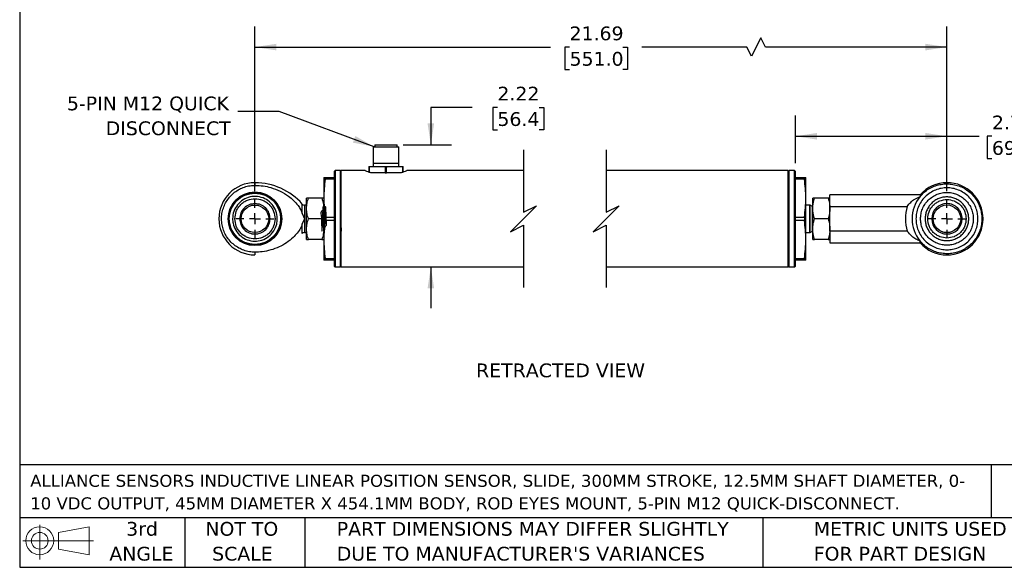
# Model space of a CAD drawing. Header units: inches. Extents: x 0.7 to 32.2, y 0.7 to 24.8.
# Tile 1 of 5: x 0.7 to 18.6, y 0.7 to 10.7. Entities that reach past the tile are written whole.
import ezdxf

# ---------------------------------------------------------------- set-up
doc = ezdxf.new("R2010")
doc.units = ezdxf.units.IN
doc.header["$LTSCALE"] = 3
doc.header["$MEASUREMENT"] = 0
doc.linetypes.add('SLD-Center', pattern=[0.75, 0.6, -0.05, 0.05, -0.05])
doc.linetypes.add('SLD-Solid', pattern=[0])
doc.layers.add('CENTER', color=40, linetype='SLD-Center')
doc.layers.add('DIMENSIONS', color=140, linetype='SLD-Solid', lineweight=25)
doc.layers.add('TEXT', color=140, linetype='SLD-Solid', lineweight=25)
doc.styles.add('SLDTEXTSTYLE0', font='VERDANA.TTF')
doc.styles.get("Standard").update_dxf_attribs({"font": 'VERDANA.TTF'})
doc.dimstyles.new('SLDDIMSTYLE1', dxfattribs={"dimtxt": 0.254883, "dimasz": 0.39, "dimexe": 0, "dimexo": 0.0625, "dimgap": 0.063721, "dimtad": 0, "dimtih": 1, "dimtoh": 1, "dimrnd": 1e-09, "dimzin": 12, "dimdsep": 46, "dimtxsty": 'SLDTEXTSTYLE0', "dimsah": 1, "dimcen": 0.09, "dimadec": 0, "dimazin": 3, "dimtfac": 1, "dimtofl": 0, "dimtmove": 0, "dimatfit": 3, "dimfxl": 0, "dimfrac": 2, "dimtolj": 1, "dimtzin": 12, "dimarcsym": 0})
doc.dimstyles.new('SLDDIMSTYLE3', dxfattribs={"dimtxt": 0.254883, "dimasz": 0.39, "dimexe": 0, "dimexo": 0.0625, "dimgap": 0.063721, "dimtad": 0, "dimtih": 1, "dimtoh": 1, "dimrnd": 1e-09, "dimzin": 12, "dimdsep": 46, "dimtxsty": 'SLDTEXTSTYLE0', "dimsah": 1, "dimcen": 0.09, "dimadec": 0, "dimazin": 3, "dimtfac": 1, "dimtmove": 0, "dimatfit": 0, "dimfxl": 0, "dimfrac": 2, "dimtolj": 1, "dimtzin": 12, "dimarcsym": 0})
doc.dimstyles.new('SLDDIMSTYLE6', dxfattribs={"dimtxt": 0.18, "dimasz": 0.39, "dimexe": 0, "dimexo": 0.0625, "dimgap": 0, "dimtad": 0, "dimtih": 1, "dimtoh": 1, "dimdec": 0, "dimrnd": 1e-09, "dimzin": 0, "dimdsep": 46, "dimtxsty": 'Standard', "dimsah": 1, "dimcen": 0.09, "dimadec": 0, "dimazin": 0, "dimtfac": 0.39, "dimtdec": 0, "dimtofl": 0, "dimtmove": 0, "dimatfit": 3, "dimfxl": 0, "dimfrac": 2, "dimtolj": 1, "dimtzin": 0, "dimarcsym": 0})

# ---------------------------------------------------------------- blocks, each defined once
blk = doc.blocks.new('Block11')
at = {"color": 7, "linetype": 'SLD-Solid', "lineweight": 18}
for p, q in [((0.306, 0.627), (0.306, 0)), ((0.647, 0.492), (1.202, 0.594)), ((1.202, 0.594), (1.202, 0.086)), ((0.647, 0.189), (0.647, 0.492)), ((0, 0.34), (1.284, 0.34)), ((0.647, 0.189), (1.202, 0.086))]:
    blk.add_line(p, q, dxfattribs=at)
for radius in [0.254, 0.152]:
    blk.add_circle((0.306, 0.34), radius, dxfattribs=at)
blk = doc.blocks.new('Block12')
at = {"color": 7, "linetype": 'Continuous'}
blk.add_blockref('Block11', (0, 0), dxfattribs=at)
blk = doc.blocks.new('SW_NOTE_0')
at = {"layer": 'TEXT', "color": 0, "char_height": 0.21875, "attachment_point": 1, "style": 'SLDTEXTSTYLE0'}
for s, insert in [('ALLIANCE SENSORS INDUCTIVE LINEAR POSITION SENSOR, SLIDE, 300MM STROKE, 12.5MM SHAFT DIAMETER, 0-', (0, 0.278)), ('10 VDC OUTPUT, 45MM DIAMETER X 454.1MM BODY, ROD EYES MOUNT, 5-PIN M12 QUICK-DISCONNECT.', (0, -0.132))]:
    blk.add_mtext(s, dxfattribs=dict(at, insert=insert))
blk = doc.blocks.new('SW_NOTE_0_3')
at = {"layer": 'TEXT', "color": 0, "char_height": 0.25, "attachment_point": 1, "style": 'SLDTEXTSTYLE0'}
for s, insert in [('PART DIMENSIONS MAY DIFFER SLIGHTLY ', (0, 0.318)), ("DUE TO MANUFACTURER'S VARIANCES", (0, -0.134))]:
    blk.add_mtext(s, dxfattribs=dict(at, insert=insert))
blk = doc.blocks.new('SW_NOTE_0_4')
at = {"layer": 'TEXT', "color": 0, "char_height": 0.25, "attachment_point": 2, "style": 'SLDTEXTSTYLE0'}
for s, insert in [('NOT TO', (0.621, 0.318)), ('SCALE', (0.632, -0.134))]:
    blk.add_mtext(s, dxfattribs=dict(at, insert=insert))
blk = doc.blocks.new('SW_NOTE_0_5')
at = {"layer": 'TEXT', "color": 0, "char_height": 0.25, "attachment_point": 2, "style": 'SLDTEXTSTYLE0'}
for s, insert in [('3rd', (0.273, 0.318)), ('ANGLE', (0.262, -0.134))]:
    blk.add_mtext(s, dxfattribs=dict(at, insert=insert))
blk = doc.blocks.new('SW_NOTE_0_6')
at = {"layer": 'TEXT', "color": 0, "char_height": 0.25, "attachment_point": 1, "style": 'SLDTEXTSTYLE0'}
for s, insert in [('METRIC UNITS USED ', (0, 0.318)), ('FOR PART DESIGN', (0, -0.134))]:
    blk.add_mtext(s, dxfattribs=dict(at, insert=insert))
blk = doc.blocks.new('_D_7')
at = {"layer": 'DIMENSIONS'}
for p, q in [((5.024, 7.581), (5.024, 10.574)), ((17.594, 7.581), (17.594, 10.574)), ((5.024, 10.199), (10.393, 10.199)), ((10.738, 10.199), (10.653, 10.199)), ((10.653, 10.199), (10.653, 9.794)), ((11.708, 10.199), (11.793, 10.199)), ((11.793, 10.199), (11.793, 9.794)), ((13.962, 10.199), (12.053, 10.199)), ((14.046, 10.032), (13.962, 10.199)), ((14.212, 10.365), (14.046, 10.032)), ((14.296, 10.199), (14.212, 10.365)), ((17.594, 10.199), (14.296, 10.199)), ((10.653, 9.794), (10.738, 9.794)), ((11.793, 9.794), (11.708, 9.794))]:
    blk.add_line(p, q, dxfattribs=at)
for points in [[(5.024, 10.199), (5.414, 10.139), (5.414, 10.259)], [(17.594, 10.199), (17.204, 10.259), (17.204, 10.139)]]:
    blk.add_solid(points, dxfattribs=at)
at = {"layer": 'DIMENSIONS', "char_height": 0.25, "attachment_point": 1, "style": 'SLDTEXTSTYLE0'}
for s, insert in [('21.69', (10.738, 10.573)), ('551.0', (10.738, 10.111))]:
    blk.add_mtext(s, dxfattribs=dict(at, insert=insert))
blk = doc.blocks.new('_D_8')
at = {"layer": 'DIMENSIONS'}
for p, q in [((14.842, 8.09), (14.842, 8.954)), ((17.594, 7.581), (17.594, 8.954)), ((14.842, 8.579), (17.594, 8.579)), ((17.594, 8.579), (18.182, 8.579)), ((18.411, 8.579), (18.325, 8.579)), ((18.325, 8.579), (18.325, 8.174)), ((19.168, 8.579), (19.254, 8.579)), ((19.254, 8.579), (19.254, 8.174)), ((18.325, 8.174), (18.411, 8.174)), ((19.254, 8.174), (19.168, 8.174))]:
    blk.add_line(p, q, dxfattribs=at)
for points in [[(14.842, 8.579), (15.232, 8.519), (15.232, 8.639)], [(17.594, 8.579), (17.204, 8.639), (17.204, 8.519)]]:
    blk.add_solid(points, dxfattribs=at)
at = {"layer": 'DIMENSIONS', "char_height": 0.25, "attachment_point": 1, "style": 'SLDTEXTSTYLE0'}
for s, insert in [('2.75', (18.411, 8.954)), (' FULLY RETRACTED', (19.339, 8.954)), ('69.9', (18.411, 8.492))]:
    blk.add_mtext(s, dxfattribs=dict(at, insert=insert))
blk = doc.blocks.new('_D_9')
at = {"layer": 'DIMENSIONS'}
for p, q in [((8.969, 9.104), (8.219, 9.104)), ((8.219, 9.104), (8.219, 8.424)), ((9.428, 9.104), (9.342, 9.104)), ((9.342, 9.104), (9.342, 8.699)), ((10.185, 9.104), (10.271, 9.104)), ((10.271, 9.104), (10.271, 8.699)), ((9.342, 8.699), (9.428, 8.699)), ((10.271, 8.699), (10.185, 8.699)), ((7.718, 8.424), (8.594, 8.424)), ((8.219, 6.205), (8.219, 5.455))]:
    blk.add_line(p, q, dxfattribs=at)
for points in [[(8.219, 8.424), (8.279, 8.814), (8.159, 8.814)], [(8.219, 6.205), (8.159, 5.815), (8.279, 5.815)]]:
    blk.add_solid(points, dxfattribs=at)
at = {"layer": 'DIMENSIONS', "char_height": 0.25, "attachment_point": 1, "style": 'SLDTEXTSTYLE0'}
for s, insert in [('2.22', (9.428, 9.479)), ('56.4', (9.428, 9.017))]:
    blk.add_mtext(s, dxfattribs=dict(at, insert=insert))
blk = doc.blocks.new('SW_NOTE_0_7')
at = {"layer": 'TEXT', "color": 0, "char_height": 0.25, "attachment_point": 3, "style": 'SLDTEXTSTYLE0'}
for s, insert in [('5-PIN M12 QUICK', (-0.162, 0.274)), ('DISCONNECT', (-0.129, -0.177))]:
    blk.add_mtext(s, dxfattribs=dict(at, insert=insert))
blk = doc.blocks.new('SW_CENTERMARKSYMBOL_2')
at = {"layer": 'CENTER', "color": 0}
for p, q in [((0, 0.2), (0, 0.35)), ((-0.2, 0), (-0.35, 0)), ((0, 0), (-0.1, 0)), ((0, 0), (0, 0.1)), ((0, 0), (0, -0.1)), ((0, 0), (0.1, 0)), ((0.2, 0), (0.35, 0)), ((0, -0.2), (0, -0.35))]:
    blk.add_line(p, q, dxfattribs=at)
blk = doc.blocks.new('SW_CENTERMARKSYMBOL_3')
at = {"layer": 'CENTER', "color": 0}
for p, q in [((0, 0.2), (0, 0.35)), ((-0.2, 0), (-0.35, 0)), ((0, 0), (-0.1, 0)), ((0, 0), (0, 0.1)), ((0, 0), (0, -0.1)), ((0, 0), (0.1, 0)), ((0.2, 0), (0.35, 0)), ((0, -0.2), (0, -0.35))]:
    blk.add_line(p, q, dxfattribs=at)

msp = doc.modelspace()

# ---------------------------------------------------------------- linework, layer by layer
for p, q in [((7.199, 8.424), (7.199, 8.388)), ((7.199, 8.424), (7.608, 8.424)), ((7.608, 8.388), (7.608, 8.424)), ((7.171, 8.388), (7.171, 8.092)), ((7.171, 8.388), (7.636, 8.388)), ((7.636, 8.092), (7.636, 8.388)), ((7.169, 8.092), (7.169, 8.033)), ((7.169, 8.092), (7.638, 8.092)), ((7.638, 8.033), (7.638, 8.092)), ((6.479, 7.955), (6.464, 7.94)), ((6.464, 7.94), (6.464, 6.22)), ((6.569, 7.955), (6.479, 7.955)), ((6.479, 7.955), (6.479, 6.205)), ((6.584, 7.94), (6.569, 7.955)), ((6.569, 7.955), (6.569, 6.205)), ((7.028, 7.955), (6.584, 7.955)), ((6.584, 7.955), (6.584, 6.205)), ((7.091, 8.033), (7.091, 8.014)), ((7.091, 8.033), (7.145, 8.033)), ((7.091, 8.014), (7.103, 8.014)), ((7.091, 8.014), (7.091, 7.929)), ((7.103, 7.924), (7.103, 8.014)), ((7.211, 7.915), (7.128, 7.915)), ((7.145, 8.033), (7.35, 8.033)), ((7.322, 7.915), (7.211, 7.915)), ((7.391, 7.915), (7.322, 7.915)), ((7.35, 8.033), (7.458, 8.033)), ((7.391, 8.014), (7.391, 7.915)), ((7.391, 8.014), (7.416, 8.014)), ((7.391, 7.915), (7.416, 7.915)), ((7.416, 7.915), (7.416, 8.014)), ((7.485, 7.915), (7.416, 7.915)), ((7.458, 8.033), (7.663, 8.033)), ((7.596, 7.915), (7.485, 7.915)), ((7.679, 7.915), (7.596, 7.915)), ((7.663, 8.033), (7.717, 8.033)), ((7.704, 8.014), (7.704, 7.924)), ((7.704, 8.014), (7.717, 8.014)), ((7.717, 8.014), (7.717, 8.033)), ((7.717, 7.929), (7.717, 8.014)), ((9.905, 7.955), (7.78, 7.955)), ((14.712, 7.955), (11.405, 7.955)), ((14.727, 7.955), (14.712, 7.94)), ((14.712, 6.205), (14.712, 7.955)), ((14.827, 7.955), (14.727, 7.955)), ((14.727, 6.205), (14.727, 7.955)), ((14.842, 7.94), (14.827, 7.955)), ((14.827, 6.205), (14.827, 7.955)), ((14.842, 6.22), (14.842, 7.94)), ((5.024, 7.736), (5.024, 7.687)), ((6.274, 7.83), (6.3, 7.83)), ((6.274, 7.83), (6.274, 7.455)), ((6.3, 7.802), (6.3, 7.83)), ((6.3, 7.83), (6.464, 7.83)), ((6.464, 7.802), (6.3, 7.802)), ((14.842, 7.83), (15.005, 7.83)), ((15.005, 7.802), (14.842, 7.802)), ((15.005, 7.83), (15.032, 7.83)), ((15.005, 7.83), (15.005, 7.802)), ((15.032, 7.455), (15.032, 7.83)), ((17.105, 7.518), (15.469, 7.518)), ((15.469, 7.306), (15.469, 7.518)), ((17.105, 7.518), (17.105, 7.485)), ((5.995, 7.455), (5.961, 7.455)), ((5.961, 7.268), (5.961, 7.455)), ((6.24, 7.455), (5.995, 7.455)), ((6.274, 7.455), (6.24, 7.455)), ((6.274, 7.455), (6.274, 6.705)), ((15.032, 6.705), (15.032, 7.455)), ((15.19, 7.455), (15.157, 7.455)), ((15.157, 7.268), (15.157, 7.455)), ((15.436, 7.455), (15.19, 7.455)), ((15.469, 7.455), (15.436, 7.455)), ((5.884, 7.174), (5.921, 7.08)), ((5.961, 7.33), (5.921, 7.33)), ((5.921, 7.33), (5.921, 7.08)), ((5.961, 6.893), (5.961, 7.268)), ((6.467, 7.308), (6.465, 7.307)), ((6.58, 7.328), (6.58, 7.33)), ((15.103, 7.329), (15.032, 7.329)), ((15.103, 6.831), (15.103, 7.329)), ((15.149, 7.305), (15.11, 7.327)), ((15.11, 7.08), (15.11, 7.327)), ((15.157, 7.305), (15.149, 7.305)), ((15.149, 7.08), (15.149, 7.305)), ((15.157, 6.893), (15.157, 7.268)), ((15.469, 7.306), (16.874, 7.306)), ((15.469, 6.855), (15.469, 7.306)), ((5.921, 7.08), (5.884, 6.987)), ((5.921, 7.08), (5.921, 6.83)), ((6.24, 7.08), (5.995, 7.08)), ((6.3, 7.052), (6.3, 7.109)), ((6.3, 7.109), (6.464, 7.109)), ((6.464, 7.052), (6.3, 7.052)), ((14.842, 7.109), (15.005, 7.109)), ((15.005, 7.052), (14.842, 7.052)), ((15.005, 7.109), (15.005, 7.052)), ((15.11, 6.833), (15.11, 7.08)), ((15.149, 6.855), (15.149, 7.08)), ((15.436, 7.08), (15.19, 7.08)), ((5.921, 6.83), (5.961, 6.83)), ((5.961, 6.705), (5.961, 6.893)), ((6.467, 6.83), (6.467, 6.832)), ((6.58, 6.852), (6.58, 6.853)), ((15.032, 6.831), (15.103, 6.831)), ((15.11, 6.833), (15.149, 6.855)), ((15.149, 6.855), (15.157, 6.855)), ((15.157, 6.705), (15.157, 6.893)), ((15.469, 6.855), (15.469, 6.643)), ((16.874, 6.855), (15.469, 6.855)), ((5.961, 6.705), (5.995, 6.705)), ((6.24, 6.705), (5.995, 6.705)), ((6.24, 6.705), (6.274, 6.705)), ((6.274, 6.705), (6.274, 6.33)), ((15.032, 6.33), (15.032, 6.705)), ((15.157, 6.705), (15.19, 6.705)), ((15.436, 6.705), (15.19, 6.705)), ((15.436, 6.705), (15.469, 6.705)), ((15.469, 6.643), (17.105, 6.643)), ((17.105, 6.643), (17.105, 6.676)), ((5.024, 6.474), (5.024, 6.424)), ((6.3, 6.33), (6.274, 6.33)), ((6.3, 6.359), (6.464, 6.359)), ((6.3, 6.33), (6.3, 6.359)), ((6.464, 6.33), (6.3, 6.33)), ((14.842, 6.359), (15.005, 6.359)), ((15.005, 6.33), (14.842, 6.33)), ((15.005, 6.359), (15.005, 6.33)), ((15.032, 6.33), (15.005, 6.33)), ((6.464, 6.22), (6.479, 6.205)), ((6.479, 6.205), (6.569, 6.205)), ((6.569, 6.205), (6.584, 6.22)), ((6.584, 6.205), (9.905, 6.205)), ((11.405, 6.205), (14.712, 6.205)), ((14.712, 6.22), (14.727, 6.205)), ((14.727, 6.205), (14.827, 6.205)), ((14.827, 6.205), (14.842, 6.22))]:
    msp.add_line(p, q)
at = {"flags": 128}
for points in [[(5.884, 7.174), (5.884, 7.244), (5.884, 7.299), (5.884, 7.335), (5.884, 7.347)], [(5.884, 6.813), (5.884, 6.825), (5.884, 6.861), (5.884, 6.916), (5.884, 6.987)]]:
    msp.add_lwpolyline(points, dxfattribs=at)
for centre, radius in [((5.024, 7.08), 0.487), ((5.024, 7.08), 0.48), ((5.024, 7.08), 0.466), ((5.024, 7.08), 0.25), ((17.594, 7.08), 0.251)]:
    msp.add_circle(centre, radius)
for centre, radius, start, end in [((5.024, 7.08), 0.656, 90, 270), ((5.024, 6.591), 1.145, 41.3137, 90), ((17.594, 7.08), 0.656, 90.0001, 138.1701), ((17.594, 7.08), 0.656, 270, 90), ((5.921, 7.38), 0.05, 221.19, 269.9992), ((17.594, 7.08), 0.634, 140.3905, 219.6095), ((17.594, 7.08), 0.276, 90.0001, 180), ((17.594, 7.08), 0.276, 0, 90.0001), ((15.103, 7.314), 0.015, 59.9972, 90.0022), ((17.594, 7.08), 0.755, 162.6281, 197.3719), ((17.594, 7.08), 0.276, 180, 360), ((5.921, 6.78), 0.05, 90.0016, 138.5173), ((15.103, 6.846), 0.015, 269.998, 300.0028), ((17.594, 7.08), 0.656, 221.8299, 269.9999)]:
    msp.add_arc(centre, radius, start, end)
for points, knots in [([(7.128, 7.915), (7.112, 7.92), (7.089, 7.927), (7.014, 7.959), (7.027, 7.954), (7.028, 7.954)], [0, 0, 0, 0, 0.662677, 0.976981, 1, 1, 1, 1]), ([(7.103, 8.014), (7.103, 8.015), (7.104, 8.017), (7.106, 8.021), (7.111, 8.026), (7.123, 8.032), (7.135, 8.033), (7.144, 8.033), (7.145, 8.033)], [0, 0, 0, 0, 0.066843, 0.146317, 0.264105, 0.477931, 0.94047, 1, 1, 1, 1]), ([(7.35, 8.033), (7.355, 8.033), (7.367, 8.033), (7.38, 8.028), (7.387, 8.023), (7.39, 8.019), (7.391, 8.016), (7.391, 8.014), (7.391, 8.014)], [0, 0, 0, 0, 0.345133, 0.698318, 0.79635, 0.898968, 0.966821, 1, 1, 1, 1]), ([(7.416, 8.014), (7.416, 8.015), (7.417, 8.017), (7.419, 8.021), (7.424, 8.026), (7.436, 8.032), (7.448, 8.033), (7.457, 8.033), (7.458, 8.033)], [0, 0, 0, 0, 0.066841, 0.146316, 0.264113, 0.477929, 0.94047, 1, 1, 1, 1]), ([(7.663, 8.033), (7.668, 8.033), (7.68, 8.033), (7.693, 8.028), (7.7, 8.023), (7.703, 8.019), (7.704, 8.016), (7.704, 8.014), (7.704, 8.014)], [0, 0, 0, 0, 0.3451414, 0.6983224, 0.7963527, 0.8989701, 0.9668222, 1, 1, 1, 1]), ([(7.78, 7.954), (7.778, 7.953), (7.761, 7.946), (7.728, 7.932), (7.696, 7.921), (7.679, 7.915)], [0, 0, 0, 0, 0.060801, 0.496804, 1, 1, 1, 1]), ([(6.3, 7.802), (6.293, 7.744), (6.278, 7.629), (6.275, 7.513), (6.274, 7.455)], [0, 0, 0, 0, 0.499423, 1, 1, 1, 1]), ([(15.032, 7.455), (15.03, 7.513), (15.028, 7.629), (15.012, 7.744), (15.005, 7.802)], [0, 0, 0, 0, 0.4985869, 1, 1, 1, 1]), ([(17.105, 7.485), (17.129, 7.511), (17.178, 7.564), (17.265, 7.626), (17.362, 7.674), (17.465, 7.704), (17.571, 7.717), (17.678, 7.712), (17.783, 7.689), (17.883, 7.649), (17.974, 7.592), (18.055, 7.521), (18.122, 7.437), (18.175, 7.344), (18.21, 7.242), (18.229, 7.137), (18.229, 7.029), (18.212, 6.923), (18.177, 6.822), (18.125, 6.728), (18.058, 6.644), (17.979, 6.572), (17.888, 6.515), (17.789, 6.473), (17.684, 6.449), (17.577, 6.443), (17.47, 6.455), (17.367, 6.485), (17.27, 6.532), (17.18, 6.594), (17.131, 6.648), (17.105, 6.676)], [0, 0, 0, 0, 0.034422, 0.068843, 0.103265, 0.137686, 0.172108, 0.20653, 0.240951, 0.275373, 0.309795, 0.344216, 0.378638, 0.413059, 0.447481, 0.481903, 0.516324, 0.550746, 0.585167, 0.619589, 0.654011, 0.688432, 0.722854, 0.757275, 0.791697, 0.826119, 0.86054, 0.894962, 0.929384, 0.963805, 1, 1, 1, 1]), ([(5.024, 6.474), (4.99, 6.475), (4.921, 6.479), (4.822, 6.505), (4.728, 6.547), (4.643, 6.604), (4.569, 6.675), (4.507, 6.757), (4.46, 6.849), (4.429, 6.946), (4.415, 7.048), (4.418, 7.151), (4.439, 7.251), (4.476, 7.347), (4.529, 7.435), (4.595, 7.513), (4.674, 7.579), (4.763, 7.631), (4.859, 7.667), (4.947, 7.684), (5.002, 7.686), (5.024, 7.687)], [0, 0, 0, 0, 0.053692, 0.107385, 0.161078, 0.21477, 0.268463, 0.322155, 0.375848, 0.42954, 0.483233, 0.536926, 0.590618, 0.644311, 0.698003, 0.751696, 0.805388, 0.85908, 0.912773, 0.966466, 1, 1, 1, 1]), ([(5.024, 7.687), (5.073, 7.685), (5.171, 7.681), (5.325, 7.647), (5.483, 7.587), (5.62, 7.505), (5.728, 7.414), (5.8, 7.332), (5.854, 7.252), (5.874, 7.2), (5.884, 7.174)], [0, 0, 0, 0, 0.138805, 0.277605, 0.445386, 0.613077, 0.728124, 0.843024, 0.921624, 1, 1, 1, 1]), ([(18.156, 7.08), (18.155, 7.115), (18.151, 7.185), (18.12, 7.29), (18.068, 7.391), (17.995, 7.481), (17.905, 7.554), (17.804, 7.606), (17.699, 7.636), (17.594, 7.646), (17.489, 7.636), (17.384, 7.606), (17.284, 7.554), (17.194, 7.481), (17.121, 7.391), (17.069, 7.29), (17.037, 7.185), (17.034, 7.115), (17.032, 7.08)], [0, 0, 0, 0, 0.058258, 0.120006, 0.18432, 0.25, 0.31568, 0.379994, 0.441742, 0.5, 0.558258, 0.620006, 0.68432, 0.75, 0.81568, 0.879994, 0.941742, 1, 1, 1, 1]), ([(17.115, 7.08), (17.117, 7.109), (17.12, 7.17), (17.147, 7.259), (17.191, 7.345), (17.253, 7.421), (17.33, 7.483), (17.415, 7.528), (17.505, 7.554), (17.594, 7.562), (17.684, 7.554), (17.773, 7.528), (17.859, 7.483), (17.935, 7.421), (17.997, 7.345), (18.042, 7.259), (18.068, 7.17), (18.071, 7.109), (18.073, 7.08)], [0, 0, 0, 0, 0.058258, 0.120006, 0.18432, 0.25, 0.31568, 0.379994, 0.441742, 0.5, 0.558258, 0.620006, 0.68432, 0.75, 0.81568, 0.879994, 0.941742, 1, 1, 1, 1]), ([(5.427, 7.123), (5.428, 7.109), (5.432, 7.062), (5.42, 6.97), (5.371, 6.855), (5.276, 6.753), (5.154, 6.687), (5.016, 6.667), (4.88, 6.692), (4.76, 6.762), (4.669, 6.867), (4.625, 6.98), (4.613, 7.098), (4.633, 7.217), (4.701, 7.339), (4.804, 7.431), (4.933, 7.484), (5.071, 7.491), (5.205, 7.452), (5.317, 7.371), (5.4, 7.258), (5.418, 7.168), (5.427, 7.123)], [0, 0, 0, 0, 0.016822, 0.054938, 0.108618, 0.162298, 0.215978, 0.269658, 0.323338, 0.377018, 0.430698, 0.484378, 0.51688, 0.57056, 0.62424, 0.67792, 0.7316, 0.78528, 0.83896, 0.89264, 0.94632, 1, 1, 1, 1]), ([(4.659, 7.08), (4.664, 7.126), (4.671, 7.197), (4.717, 7.282), (4.764, 7.34), (4.822, 7.388), (4.907, 7.432), (5.024, 7.454), (5.14, 7.432), (5.225, 7.388), (5.284, 7.34), (5.331, 7.282), (5.376, 7.197), (5.384, 7.126), (5.389, 7.08)], [0, 0, 0, 0, 0.119728, 0.18418, 0.25, 0.315819, 0.380272, 0.5, 0.619729, 0.68418, 0.75, 0.815819, 0.880272, 1, 1, 1, 1]), ([(5.024, 7.356), (4.988, 7.352), (4.915, 7.343), (4.824, 7.28), (4.76, 7.189), (4.752, 7.116), (4.748, 7.08)], [0, 0, 0, 0, 0.25, 0.500001, 0.75, 1, 1, 1, 1]), ([(5.299, 7.08), (5.295, 7.116), (5.287, 7.189), (5.223, 7.28), (5.132, 7.343), (5.06, 7.352), (5.024, 7.356)], [0, 0, 0, 0, 0.25, 0.500001, 0.749999, 1, 1, 1, 1]), ([(5.961, 7.268), (5.963, 7.299), (5.966, 7.363), (5.985, 7.424), (5.995, 7.455)], [0, 0, 0, 0, 0.492748, 1, 1, 1, 1]), ([(6.24, 7.455), (6.249, 7.425), (6.268, 7.364), (6.272, 7.3), (6.274, 7.268)], [0, 0, 0, 0, 0.4972321, 1, 1, 1, 1]), ([(6.274, 7.455), (6.275, 7.397), (6.278, 7.281), (6.293, 7.166), (6.3, 7.109)], [0, 0, 0, 0, 0.4985868, 1, 1, 1, 1]), ([(15.005, 7.109), (15.012, 7.166), (15.028, 7.281), (15.03, 7.397), (15.032, 7.455)], [0, 0, 0, 0, 0.499423, 1, 1, 1, 1]), ([(15.157, 7.268), (15.158, 7.299), (15.162, 7.363), (15.181, 7.424), (15.19, 7.455)], [0, 0, 0, 0, 0.492749, 1, 1, 1, 1]), ([(15.436, 7.455), (15.445, 7.425), (15.464, 7.364), (15.467, 7.3), (15.469, 7.268)], [0, 0, 0, 0, 0.4972321, 1, 1, 1, 1]), ([(16.874, 7.306), (16.893, 7.331), (16.932, 7.381), (16.997, 7.431), (17.056, 7.464), (17.089, 7.478), (17.105, 7.485)], [0, 0, 0, 0, 0.321242, 0.636879, 0.81995, 1, 1, 1, 1]), ([(17.99, 7.08), (17.989, 7.104), (17.986, 7.154), (17.964, 7.228), (17.928, 7.299), (17.876, 7.362), (17.813, 7.414), (17.742, 7.451), (17.668, 7.472), (17.594, 7.479), (17.52, 7.472), (17.446, 7.451), (17.375, 7.414), (17.312, 7.362), (17.26, 7.299), (17.224, 7.228), (17.202, 7.154), (17.199, 7.104), (17.198, 7.08)], [0, 0, 0, 0, 0.058258, 0.120006, 0.184321, 0.25, 0.315679, 0.379994, 0.441742, 0.5, 0.558258, 0.620006, 0.684321, 0.75, 0.815679, 0.879994, 0.941742, 1, 1, 1, 1]), ([(17.245, 7.08), (17.25, 7.124), (17.257, 7.192), (17.3, 7.273), (17.345, 7.329), (17.401, 7.374), (17.483, 7.416), (17.594, 7.438), (17.706, 7.416), (17.787, 7.374), (17.843, 7.329), (17.888, 7.273), (17.931, 7.192), (17.939, 7.124), (17.943, 7.08)], [0, 0, 0, 0, 0.119728, 0.18418, 0.25, 0.315819, 0.380271, 0.499999, 0.619729, 0.684181, 0.75, 0.81582, 0.880272, 1, 1, 1, 1]), ([(5.995, 7.08), (5.985, 7.111), (5.966, 7.172), (5.963, 7.236), (5.961, 7.268)], [0, 0, 0, 0, 0.497232, 1, 1, 1, 1]), ([(6.274, 7.241), (6.254, 7.232), (6.207, 7.209), (6.234, 7.122), (6.23, 7.043), (6.233, 6.966), (6.24, 6.905), (6.235, 6.871), (6.247, 6.845), (6.245, 6.903), (6.251, 6.937), (6.252, 7.017), (6.256, 7.096), (6.258, 7.175), (6.262, 7.245), (6.262, 7.278), (6.268, 7.317), (6.272, 7.271), (6.274, 7.238), (6.277, 7.164), (6.28, 7.086), (6.283, 7.004), (6.285, 6.943), (6.287, 6.911), (6.287, 6.903)], [0, 0, 0, 0, 0.046815, 0.109232, 0.176908, 0.240177, 0.290008, 0.319313, 0.324369, 0.345422, 0.388797, 0.448352, 0.515592, 0.580913, 0.634991, 0.670118, 0.681427, 0.696134, 0.734217, 0.790336, 0.856491, 0.923234, 0.981036, 1, 1, 1, 1]), ([(6.274, 7.268), (6.272, 7.236), (6.268, 7.172), (6.25, 7.111), (6.24, 7.08)], [0, 0, 0, 0, 0.4927489, 1, 1, 1, 1]), ([(6.274, 6.92), (6.294, 6.933), (6.339, 6.961), (6.313, 7.048), (6.316, 7.126), (6.316, 7.204), (6.304, 7.257), (6.316, 7.298), (6.295, 7.31), (6.306, 7.253), (6.294, 7.215), (6.295, 7.134), (6.291, 7.054), (6.289, 6.977), (6.284, 6.91), (6.286, 6.877), (6.278, 6.844), (6.275, 6.896), (6.273, 6.929), (6.27, 7.006), (6.267, 7.085), (6.264, 7.166), (6.262, 7.223), (6.26, 7.252), (6.26, 7.258)], [0, 0, 0, 0, 0.050591, 0.114527, 0.182584, 0.245045, 0.292996, 0.319622, 0.322368, 0.346491, 0.392483, 0.453819, 0.521745, 0.586562, 0.639016, 0.671637, 0.680002, 0.697811, 0.73867, 0.796817, 0.863959, 0.930509, 0.986963, 1, 1, 1, 1]), ([(6.58, 7.33), (6.581, 7.324), (6.583, 7.315), (6.584, 7.307), (6.584, 7.305)], [0, 0, 0, 0, 0.7422197, 1, 1, 1, 1]), ([(15.19, 7.08), (15.181, 7.111), (15.162, 7.172), (15.158, 7.236), (15.157, 7.268)], [0, 0, 0, 0, 0.497232, 1, 1, 1, 1]), ([(15.469, 7.268), (15.467, 7.236), (15.464, 7.172), (15.445, 7.111), (15.436, 7.08)], [0, 0, 0, 0, 0.4927489, 1, 1, 1, 1]), ([(5.389, 7.08), (5.384, 7.034), (5.376, 6.964), (5.331, 6.879), (5.284, 6.82), (5.225, 6.773), (5.14, 6.729), (5.024, 6.706), (4.907, 6.729), (4.822, 6.773), (4.764, 6.82), (4.717, 6.879), (4.671, 6.964), (4.664, 7.034), (4.659, 7.08)], [0, 0, 0, 0, 0.1197284, 0.1841806, 0.2500002, 0.3158197, 0.3802713, 0.4999998, 0.6197283, 0.6841808, 0.7500003, 0.8158199, 0.8802716, 1, 1, 1, 1]), ([(4.748, 7.08), (4.752, 7.044), (4.76, 6.972), (4.824, 6.88), (4.915, 6.819), (5.024, 6.797), (5.132, 6.819), (5.223, 6.88), (5.287, 6.972), (5.295, 7.044), (5.299, 7.08)], [0, 0, 0, 0, 0.125, 0.25, 0.375, 0.5, 0.625, 0.75, 0.875, 1, 1, 1, 1]), ([(5.884, 6.987), (5.874, 6.961), (5.851, 6.902), (5.794, 6.82), (5.71, 6.729), (5.6, 6.641), (5.462, 6.565), (5.312, 6.51), (5.165, 6.479), (5.068, 6.475), (5.024, 6.474)], [0, 0, 0, 0, 0.076698, 0.178266, 0.280058, 0.427537, 0.575134, 0.725354, 0.875596, 1, 1, 1, 1]), ([(5.961, 6.893), (5.963, 6.924), (5.966, 6.988), (5.985, 7.049), (5.995, 7.08)], [0, 0, 0, 0, 0.492748, 1, 1, 1, 1]), ([(6.24, 7.08), (6.249, 7.05), (6.268, 6.989), (6.272, 6.925), (6.274, 6.893)], [0, 0, 0, 0, 0.4972322, 1, 1, 1, 1]), ([(6.3, 7.052), (6.293, 6.994), (6.278, 6.879), (6.275, 6.763), (6.274, 6.705)], [0, 0, 0, 0, 0.499423, 1, 1, 1, 1]), ([(6.584, 6.979), (6.584, 6.962), (6.585, 6.926), (6.589, 6.904), (6.588, 6.846), (6.592, 6.854), (6.592, 6.855)], [0, 0, 0, 0, 0.360286, 0.789476, 0.99187, 1, 1, 1, 1]), ([(15.032, 6.705), (15.03, 6.763), (15.028, 6.879), (15.012, 6.994), (15.005, 7.052)], [0, 0, 0, 0, 0.498587, 1, 1, 1, 1]), ([(15.157, 6.893), (15.158, 6.924), (15.162, 6.988), (15.181, 7.049), (15.19, 7.08)], [0, 0, 0, 0, 0.492749, 1, 1, 1, 1]), ([(15.436, 7.08), (15.445, 7.05), (15.464, 6.989), (15.467, 6.925), (15.469, 6.893)], [0, 0, 0, 0, 0.4972322, 1, 1, 1, 1]), ([(17.032, 7.08), (17.034, 7.046), (17.037, 6.975), (17.069, 6.871), (17.121, 6.77), (17.194, 6.68), (17.284, 6.607), (17.384, 6.555), (17.489, 6.524), (17.594, 6.515), (17.699, 6.524), (17.804, 6.555), (17.905, 6.607), (17.995, 6.68), (18.068, 6.77), (18.12, 6.871), (18.151, 6.975), (18.155, 7.046), (18.156, 7.08)], [0, 0, 0, 0, 0.058258, 0.120006, 0.18432, 0.25, 0.31568, 0.379994, 0.441742, 0.5, 0.558258, 0.620006, 0.68432, 0.75, 0.81568, 0.879994, 0.941742, 1, 1, 1, 1]), ([(18.073, 7.08), (18.071, 7.051), (18.068, 6.991), (18.042, 6.902), (17.997, 6.816), (17.935, 6.739), (17.859, 6.677), (17.773, 6.632), (17.684, 6.607), (17.594, 6.599), (17.505, 6.607), (17.415, 6.632), (17.33, 6.677), (17.253, 6.739), (17.191, 6.816), (17.147, 6.902), (17.12, 6.991), (17.117, 7.051), (17.115, 7.08)], [0, 0, 0, 0, 0.058258, 0.1200058, 0.1843204, 0.25, 0.3156799, 0.379994, 0.4417418, 0.5000004, 0.5582582, 0.620006, 0.6843201, 0.75, 0.8156796, 0.8799942, 0.941742, 1, 1, 1, 1]), ([(17.198, 7.08), (17.199, 7.056), (17.202, 7.006), (17.224, 6.932), (17.26, 6.861), (17.312, 6.798), (17.375, 6.747), (17.446, 6.71), (17.52, 6.689), (17.594, 6.682), (17.668, 6.689), (17.742, 6.71), (17.813, 6.747), (17.876, 6.798), (17.928, 6.861), (17.964, 6.932), (17.986, 7.006), (17.989, 7.056), (17.99, 7.08)], [0, 0, 0, 0, 0.058258, 0.120006, 0.184321, 0.25, 0.315679, 0.379994, 0.441742, 0.5, 0.558258, 0.620006, 0.684321, 0.75, 0.815679, 0.879994, 0.941742, 1, 1, 1, 1]), ([(17.943, 7.08), (17.939, 7.036), (17.931, 6.969), (17.888, 6.887), (17.843, 6.832), (17.787, 6.786), (17.706, 6.744), (17.594, 6.723), (17.483, 6.744), (17.401, 6.786), (17.345, 6.832), (17.3, 6.887), (17.257, 6.969), (17.25, 7.036), (17.245, 7.08)], [0, 0, 0, 0, 0.119728, 0.18418, 0.25, 0.315819, 0.380271, 0.500001, 0.619729, 0.684181, 0.75, 0.81582, 0.880272, 1, 1, 1, 1]), ([(5.995, 6.705), (5.985, 6.736), (5.966, 6.797), (5.963, 6.861), (5.961, 6.893)], [0, 0, 0, 0, 0.497232, 1, 1, 1, 1]), ([(6.274, 6.893), (6.272, 6.861), (6.268, 6.797), (6.25, 6.736), (6.24, 6.705)], [0, 0, 0, 0, 0.4927489, 1, 1, 1, 1]), ([(6.464, 6.856), (6.464, 6.854), (6.464, 6.845), (6.466, 6.837), (6.467, 6.83)], [0, 0, 0, 0, 0.257775, 1, 1, 1, 1]), ([(6.58, 6.852), (6.581, 6.853), (6.583, 6.855), (6.586, 6.855), (6.589, 6.855), (6.59, 6.854), (6.59, 6.854)], [0, 0, 0, 0, 0.294161, 0.591181, 0.888098, 1, 1, 1, 1]), ([(15.19, 6.705), (15.181, 6.736), (15.162, 6.797), (15.158, 6.861), (15.157, 6.893)], [0, 0, 0, 0, 0.497232, 1, 1, 1, 1]), ([(15.469, 6.893), (15.467, 6.861), (15.464, 6.797), (15.445, 6.736), (15.436, 6.705)], [0, 0, 0, 0, 0.4927489, 1, 1, 1, 1]), ([(17.105, 6.676), (17.08, 6.687), (17.029, 6.709), (16.946, 6.765), (16.901, 6.821), (16.874, 6.855)], [0, 0, 0, 0, 0.27567, 0.568386, 1, 1, 1, 1]), ([(6.274, 6.705), (6.275, 6.647), (6.278, 6.531), (6.293, 6.416), (6.3, 6.359)], [0, 0, 0, 0, 0.498587, 1, 1, 1, 1]), ([(15.005, 6.359), (15.012, 6.416), (15.028, 6.531), (15.03, 6.647), (15.032, 6.705)], [0, 0, 0, 0, 0.499423, 1, 1, 1, 1])]:
    msp.add_open_spline(points, degree=3, knots=knots)
at = {"layer": 'DIMENSIONS', "color": 140}
for p, q in [((9.905, 8.33), (9.905, 7.198)), ((11.405, 8.33), (11.405, 7.198)), ((9.905, 7.198), (10.141, 7.316)), ((10.141, 7.316), (9.905, 7.08)), ((11.405, 7.198), (11.641, 7.316)), ((11.641, 7.316), (11.405, 7.08)), ((9.905, 7.08), (9.668, 6.844)), ((11.405, 7.08), (11.168, 6.844)), ((9.668, 6.844), (9.905, 6.962)), ((9.905, 6.962), (9.905, 5.83)), ((11.168, 6.844), (11.405, 6.962)), ((11.405, 6.962), (11.405, 5.83))]:
    msp.add_line(p, q, dxfattribs=at)
at = {"layer": 'TEXT'}
for p, q in [((0.75, 24.75), (0.75, 0.75)), ((32.25, 2.613), (0.75, 2.613)), ((18.397, 2.613), (18.397, 1.65)), ((32.25, 1.65), (0.75, 1.65)), ((3.75, 1.65), (3.75, 0.75)), ((5.931, 1.65), (5.931, 0.75)), ((14.25, 1.65), (14.25, 0.75)), ((0.75, 0.75), (32.25, 0.75))]:
    msp.add_line(p, q, dxfattribs=at)

# ---------------------------------------------------------------- block references
at = {"layer": 'CENTER'}
for name, p in [('SW_CENTERMARKSYMBOL_2', (5.024, 7.08)), ('SW_CENTERMARKSYMBOL_3', (17.594, 7.08))]:
    msp.add_blockref(name, p, dxfattribs=at)
at = {"layer": 'TEXT'}
for name, p in [('SW_NOTE_0_7', (4.713, 9.027)), ('SW_NOTE_0', (0.941, 2.153)), ('Block12', (0.808, 0.892)), ('SW_NOTE_0_5', (2.699, 1.256)), ('SW_NOTE_0_4', (4.164, 1.256)), ('SW_NOTE_0_3', (6.51, 1.256)), ('SW_NOTE_0_6', (15.175, 1.256))]:
    msp.add_blockref(name, p, dxfattribs=at)

# ---------------------------------------------------------------- texts
at = {"layer": 'TEXT', "insert": (9.041, 4.452), "char_height": 0.25, "attachment_point": 1, "style": 'SLDTEXTSTYLE0'}
msp.add_mtext('RETRACTED VIEW', dxfattribs=at)

# ---------------------------------------------------------------- dimensions: what is measured, and where the dimension line sits
at = {"layer": 'DIMENSIONS'}
for base, p1, text, picture, middle in [((17.594, 10.199), (5.024, 7.431), '21.69', '_D_7', (11.223, 10.199)), ((17.594, 8.579), (14.842, 7.94), '<> FULLY RETRACTED', '_D_8', (20.419, 8.579))]:
    dim = msp.add_linear_dim(base=base, p1=p1, p2=(17.594, 7.431), text=text, dimstyle='SLDDIMSTYLE1', dxfattribs=at)
    dim.commit()
    dim.dimension.update_dxf_attribs({"geometry": picture, "text_midpoint": middle, "dimtype": 160})
dim = msp.add_linear_dim(base=(8.219, 8.424), p1=(6.584, 6.205), p2=(7.568, 8.424), angle=90, dimstyle='SLDDIMSTYLE3', dxfattribs=at)
dim.commit()
dim.dimension.update_dxf_attribs({"geometry": '_D_9', "text_midpoint": (8.219, 9.104), "dimtype": 160})

# ---------------------------------------------------------------- leaders
at = {"layer": 'TEXT'}
msp.add_leader([(7.191, 8.388), (5.463, 9.027), (4.713, 9.027)], dimstyle='SLDDIMSTYLE6', dxfattribs=at)

doc.saveas('drawing.dxf')
